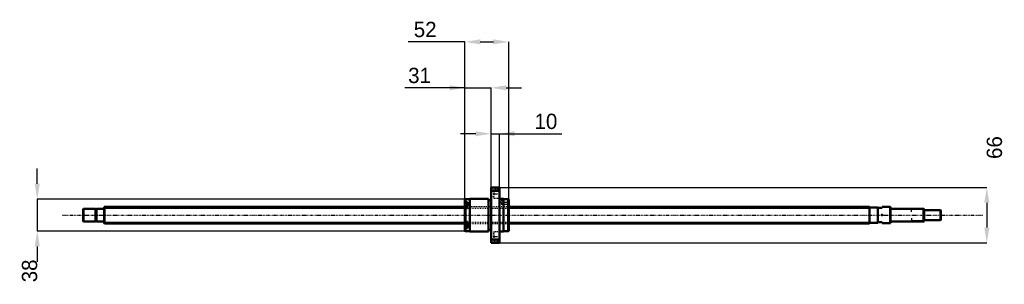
# Model space of a CAD drawing. Header units: millimetres. Extents: x -100 to 1070, y -82 to 232.
import ezdxf

# ---------------------------------------------------------------- set-up
doc = ezdxf.new("R2010")
doc.units = ezdxf.units.MM
doc.linetypes.add('Center', pattern=[1.5, 0.45, -0.5, 0.05, -0.5])
doc.linetypes.add('Dashed', pattern=[2, 1, -1])
for name, color, linetype, lineweight in [('2d ConnectionPoints', 7, 'Continuous', 50), ('AM_0', 7, 'Continuous', 50), ('AM_4', 3, 'Continuous', 25), ('AM_5', 3, 'Continuous', 25), ('AM_7', 7, 'Center', 25), ('AM_9', 6, 'Dashed', 25)]:
    doc.layers.add(name, color=color, linetype=linetype, lineweight=lineweight)
doc.dimstyles.new('ISO-25', dxfattribs={"dimtxt": 2.5, "dimasz": 2.5, "dimexe": 1.25, "dimexo": 0.625, "dimtad": 1, "dimtxsty": 'Standard', "dimcen": 2.5, "dimadec": 0, "dimazin": 0, "dimtfac": 1, "dimtmove": 0, "dimatfit": 3, "dimfxl": 0, "dimarcsym": 0})

# ---------------------------------------------------------------- blocks, each defined once
blk = doc.blocks.new('1_BNK_2020_3_6G0_1020LC5Y0_Nut_0_in_BNK2020_3_6G0_1020LC5Y_4810__4')
at = {"layer": 'AM_0'}
for p, q in [((470, 33), (460, 33)), ((460, 33), (460, -33)), ((460, 28.3), (460.5, 29)), ((460.5, 33), (460.5, 29)), ((460.5, 29), (469.5, 29)), ((469.5, 33), (469.5, 29)), ((469.5, 29), (470, 28.3)), ((470, 33), (470, -33)), ((429.5, 19), (429, 18.5)), ((429, 18.5), (429, 10.6)), ((429, 15.2), (429.5, 15.5)), ((432, 13.7), (429.3, 13.7)), ((435, 19), (429.5, 19)), ((429.5, 19), (429.5, 15.5)), ((432, 15.5), (429.5, 15.5)), ((432, 15.5), (432, 10.9)), ((435, 19.5), (435, -19.5)), ((457, 19.5), (435, 19.5)), ((457, 19.5), (457, -19.5)), ((460, 17.6), (457, 17.6)), ((475, 19.5), (470, 19.5)), ((475, 19.5), (475, -19.5)), ((480.5, 19), (475, 19)), ((480.5, 19), (480.5, -19)), ((481, 18.5), (480.5, 19)), ((481, 18.5), (481, -18.5)), ((429.5, 10.9), (429, 10.6)), ((429, 10.6), (429, -18.5)), ((432, 10.9), (429.5, 10.9)), ((429.5, 10.9), (429.5, -10.9)), ((429, -10.6), (429.5, -10.9)), ((432, -10.9), (429.5, -10.9)), ((432, -10.9), (432, -15.5)), ((429.5, -15.5), (429, -15.2)), ((429, -18.5), (429.5, -19)), ((429.3, -13.7), (432, -13.7)), ((432, -15.5), (429.5, -15.5)), ((429.5, -15.5), (429.5, -19)), ((429.5, -19), (435, -19)), ((435, -19.5), (457, -19.5)), ((457, -17.6), (460, -17.6)), ((470, -19.5), (475, -19.5)), ((475, -19), (480.5, -19)), ((480.5, -19), (481, -18.5)), ((460.5, -29), (460, -28.3)), ((460, -33), (470, -33)), ((460.5, -29), (460.5, -33)), ((469.5, -29), (460.5, -29)), ((470, -28.3), (469.5, -29)), ((469.5, -29), (469.5, -33))]:
    blk.add_line(p, q, dxfattribs=at)
for centre, start, end in [((429.3, 13.4), 90, 180), ((429.3, -13.4), 180, 270)]:
    blk.add_arc(centre, 0.275, start, end, dxfattribs=at)
at = {"layer": 'AM_4'}
for p, q in [((429.3, 13.7), (429.3, 10.8)), ((429.3, -10.8), (429.3, -13.7))]:
    blk.add_line(p, q, dxfattribs=at)
at = {"layer": 'AM_5', "linetype": 'Dashed'}
for p, q in [((473.7, 18.1), (474.4, 18.5)), ((473.7, 12.9), (474.4, 12.5)), ((481, 18.5), (474.4, 18.5)), ((474.4, 18.5), (474.4, 12.5)), ((481, 12.5), (474.4, 12.5))]:
    blk.add_line(p, q, dxfattribs=at)
at = {"layer": 'AM_7'}
for p, q in [((459.5, 25.5), (470.5, 25.5)), ((470.6, 15.5), (481.5, 15.5)), ((428.9, 11), (432.1, 11)), ((428.9, -11), (432.1, -11)), ((459.5, -25.5), (470.5, -25.5))]:
    blk.add_line(p, q, dxfattribs=at)
at = {"layer": 'AM_9'}
for p, q in [((463.5, 28.8), (460, 28.8)), ((463.5, 31), (463.5, 20)), ((470, 31), (463.5, 31)), ((432, 13.3), (429, 13.3)), ((430.9, 12.4), (429, 12.4)), ((430.9, 12), (429, 12)), ((430.9, 12.4), (430.9, 9.6)), ((460, 22.2), (463.5, 22.2)), ((463.5, 20), (470, 20)), ((472.6, 18.1), (471.1, 15.5)), ((471.1, 15.5), (472.6, 12.9)), ((480.6, 18.1), (472.6, 18.1)), ((472.6, 18.1), (472.6, 12.9)), ((472.6, 12.9), (480.6, 12.9)), ((481, 18.5), (480.6, 18.1)), ((480.6, 18.1), (480.6, 12.9)), ((480.6, 12.9), (481, 12.5)), ((430.9, 11.3), (429, 11.3)), ((430.9, 10.6), (429, 10.6)), ((481, 10), (429, 10)), ((430.9, 9.9), (429, 9.9)), ((430.9, 9.6), (429, 9.6)), ((432, 8.7), (429, 8.7)), ((429, 7.7), (432, 7.7)), ((429.3, 10.8), (429.3, 8.2)), ((429.3, 8.2), (432, 8.2)), ((432, 10.9), (432, 7.7)), ((432, -7.7), (429, -7.7)), ((432, -8.7), (429, -8.7)), ((430.9, -9.6), (429, -9.6)), ((430.9, -9.9), (429, -9.9)), ((429, -10), (481, -10)), ((430.9, -10.6), (429, -10.6)), ((430.9, -11.3), (429, -11.3)), ((429.3, -8.2), (429.3, -10.8)), ((432, -8.2), (429.3, -8.2)), ((430.9, -9.6), (430.9, -12.4)), ((432, -7.7), (432, -10.9)), ((430.9, -12), (429, -12)), ((430.9, -12.4), (429, -12.4)), ((432, -13.3), (429, -13.3)), ((463.5, -22.2), (460, -22.2)), ((463.5, -20), (463.5, -31)), ((470, -20), (463.5, -20)), ((460, -28.8), (463.5, -28.8)), ((463.5, -31), (470, -31))]:
    blk.add_line(p, q, dxfattribs=at)
for centre, start, end in [((429.3, 8.5), 180, 270), ((429.3, -8.5), 90, 180)]:
    blk.add_arc(centre, 0.275, start, end, dxfattribs=at)
blk = doc.blocks.new('2_BNK_2020_3_6G0_1020LC5Y_Shaft_0_in_BNK2020_3_6G0_1020LC5Y_4810__4')
at = {"layer": 'AM_0'}
for p, q in [((-24.5, 7.5), (-25, 7)), ((-25, 7), (-25, -7)), ((-24.5, 7.5), (-24.5, -7.5)), ((-10.15, 7.5), (-24.5, 7.5)), ((-10.15, 7.5), (-10.15, -7.5)), ((-9, 7.15), (-10.15, 7.15)), ((-9, 7.5), (-9, -7.5)), ((-0.2, 7.5), (-9, 7.5)), ((0.3, 10), (0, 9.7)), ((0, 9.7), (0, -9.7)), ((0.3, 10), (0.3, -10)), ((429, 10), (0.3, 10)), ((910, 10), (481, 10)), ((910, 10), (910, -10)), ((920, 9), (910, 9)), ((920, 9), (920, -9)), ((920, 8.5), (925, 8.5)), ((934.7, 9.75), (925, 9.75)), ((925, 9.75), (925, 8.5)), ((935, 9.45), (934.7, 9.75)), ((934.7, 9.75), (934.7, -9.75)), ((935, 9.45), (935, -9.45)), ((974.5, 7.5), (935.2, 7.5)), ((974.5, 7.5), (974.5, -7.5)), ((975, 7), (974.5, 7.5)), ((975, 7), (975, -7)), ((994.5, 6), (975, 6)), ((995, 5.5), (994.5, 6)), ((994.5, 6), (994.5, -6)), ((995, 5.5), (995, -5.5)), ((-25, -7), (-24.5, -7.5)), ((-24.5, -7.5), (-10.15, -7.5)), ((-10.15, -7.15), (-9, -7.15)), ((-9, -7.5), (-0.2, -7.5)), ((0, -9.7), (0.3, -10)), ((0.3, -10), (429, -10)), ((481, -10), (910, -10)), ((910, -9), (920, -9)), ((925, -8.5), (920, -8.5)), ((925, -8.5), (925, -9.75)), ((925, -9.75), (934.7, -9.75)), ((934.7, -9.75), (935, -9.45)), ((935.2, -7.5), (974.5, -7.5)), ((974.5, -7.5), (975, -7)), ((975, -6), (994.5, -6)), ((994.5, -6), (995, -5.5))]:
    blk.add_line(p, q, dxfattribs=at)
for centre, start, end in [((-0.2, 7.7), 270, 360), ((935.2, 7.7), 180, 270), ((-0.2, -7.7), 0, 90), ((935.2, -7.7), 90, 180)]:
    blk.add_arc(centre, 0.2, start, end, dxfattribs=at)
at = {"layer": 'AM_4'}
for p, q in [((-0.2, 7.5), (-0.2, -7.5)), ((935.2, 7.5), (935.2, -7.5))]:
    blk.add_line(p, q, dxfattribs=at)
at = {"layer": 'AM_5'}
for p, q in [((0, 8.4665), (429, 8.4665)), ((481, 8.4665), (910, 8.4665)), ((910, 5), (910, 8.4665)), ((975, 6.8865), (960, 6.8865)), ((960, 3.75), (960, 6.8865)), ((0, -8.4665), (429, -8.4665)), ((481, -8.4665), (910, -8.4665)), ((910, -5), (910, -8.4665)), ((960, -3.75), (960, -6.8865)), ((975, -6.8865), (960, -6.8865))]:
    blk.add_line(p, q, dxfattribs=at)
at = {"layer": 'AM_5', "linetype": 'Dashed'}
for p, q in [((429, 8.4665), (481, 8.4665)), ((429, -8.4665), (481, -8.4665))]:
    blk.add_line(p, q, dxfattribs=at)
at = {"layer": 'AM_7'}
blk.add_line((-49.75, 0), (1044.75, 0), dxfattribs=at)
at = {"layer": 'AM_9'}
for p, q in [((481, 10), (429, 10)), ((429, -10), (481, -10))]:
    blk.add_line(p, q, dxfattribs=at)
blk = doc.blocks.new('*D3')
at = {"layer": 'AM_5', "color": 0, "lineweight": -2}
for p, q in [((429, 151.3), (357.4, 151.3)), ((410.8, 151.3), (392.6, 151.3)), ((429, 18.5), (429, 151.3)), ((429, 151.3), (460, 151.3)), ((460, 33), (460, 151.3)), ((478.2, 151.3), (496.4, 151.3))]:
    blk.add_line(p, q, dxfattribs=at)
at = {"layer": 'AM_5', "color": 0}
for points in [[(410.8, 148.3), (410.8, 154.3), (429, 151.3)], [(478.2, 154.3), (478.2, 148.3), (460, 151.3)]]:
    blk.add_solid(points, dxfattribs=at)
at = {"layer": 'Defpoints', "color": 0}
for p in [(460, 151.3), (460, 33), (429, 18.5)]:
    blk.add_point(p, dxfattribs=at)
at = {"layer": 'AM_5', "color": 0, "insert": (375, 165.9), "char_height": 18.2, "attachment_point": 5}
blk.add_mtext('31', dxfattribs=at)
blk = doc.blocks.new('*D4')
at = {"layer": 'AM_5', "color": 0, "lineweight": -2}
for p, q in [((-79.6, 37.2), (-79.6, 55.4)), ((429.5, 19), (-79.6, 19)), ((-79.6, 19), (-79.6, -19)), ((429.5, -19), (-79.6, -19)), ((-79.6, -37.2), (-79.6, -55.4))]:
    blk.add_line(p, q, dxfattribs=at)
at = {"layer": 'AM_5', "color": 0}
for points in [[(-82.6, 37.2), (-76.6, 37.2), (-79.6, 19)], [(-76.6, -37.2), (-82.6, -37.2), (-79.6, -19)]]:
    blk.add_solid(points, dxfattribs=at)
at = {"layer": 'Defpoints', "color": 0}
for p in [(429.5, 19), (-79.6, -19), (429.5, -19)]:
    blk.add_point(p, dxfattribs=at)
at = {"layer": 'AM_5', "color": 0, "insert": (-88.7, -66.3), "char_height": 18.2, "attachment_point": 5, "rotation": 90}
blk.add_mtext('38', dxfattribs=at)
blk = doc.blocks.new('*D5')
at = {"layer": 'AM_5', "color": 0, "lineweight": -2}
for p, q in [((441.8, 96.7), (423.6, 96.7)), ((460, 33), (460, 96.7)), ((460, 96.7), (470, 96.7)), ((470, 33), (470, 96.7)), ((470, 96.7), (544.2, 96.7)), ((488.2, 96.7), (506.4, 96.7))]:
    blk.add_line(p, q, dxfattribs=at)
at = {"layer": 'AM_5', "color": 0}
for points in [[(441.8, 93.7), (441.8, 99.7), (460, 96.7)], [(488.2, 99.7), (488.2, 93.7), (470, 96.7)]]:
    blk.add_solid(points, dxfattribs=at)
at = {"layer": 'Defpoints', "color": 0}
for p in [(470, 96.7), (460, 33), (470, 33)]:
    blk.add_point(p, dxfattribs=at)
at = {"layer": 'AM_5', "color": 0, "insert": (525.3, 111.3), "char_height": 18.2, "attachment_point": 5}
blk.add_mtext('10', dxfattribs=at)
blk = doc.blocks.new('*D6')
at = {"layer": 'AM_5', "color": 0, "lineweight": -2}
for p, q in [((429, 205.9), (361.5, 205.9)), ((429, 18.5), (429, 205.9)), ((447.2, 205.9), (462.8, 205.9)), ((481, 18.5), (481, 205.9))]:
    blk.add_line(p, q, dxfattribs=at)
at = {"layer": 'AM_5', "color": 0}
for points in [[(447.2, 208.9), (447.2, 202.9), (429, 205.9)], [(462.8, 202.9), (462.8, 208.9), (481, 205.9)]]:
    blk.add_solid(points, dxfattribs=at)
at = {"layer": 'Defpoints', "color": 0}
for p in [(481, 205.9), (429, 18.5), (481, 18.5)]:
    blk.add_point(p, dxfattribs=at)
at = {"layer": 'AM_5', "color": 0, "insert": (381.7, 220.5), "char_height": 18.2, "attachment_point": 5}
blk.add_mtext('52', dxfattribs=at)
blk = doc.blocks.new('*D7')
at = {"layer": 'AM_5', "color": 0, "lineweight": -2}
for p, q in [((470, 33), (1049.6, 33)), ((1049.6, 14.8), (1049.6, -14.8)), ((470, -33), (1049.6, -33))]:
    blk.add_line(p, q, dxfattribs=at)
at = {"layer": 'AM_5', "color": 0}
for points in [[(1052.6, 14.8), (1046.6, 14.8), (1049.6, 33)], [(1046.6, -14.8), (1052.6, -14.8), (1049.6, -33)]]:
    blk.add_solid(points, dxfattribs=at)
at = {"layer": 'Defpoints', "color": 0}
for p in [(470, 33), (470, -33), (1049.6, -33)]:
    blk.add_point(p, dxfattribs=at)
at = {"layer": 'AM_5', "color": 0, "insert": (1058.7, 80.3), "char_height": 18.2, "attachment_point": 5, "rotation": 90}
blk.add_mtext('66', dxfattribs=at)

msp = doc.modelspace()

# ---------------------------------------------------------------- linework, layer by layer
at = {"layer": '2d ConnectionPoints'}
for p in [(0, 0), (925, 0)]:
    msp.add_point(p, dxfattribs=at)

# ---------------------------------------------------------------- block references
for name in ['1_BNK_2020_3_6G0_1020LC5Y0_Nut_0_in_BNK2020_3_6G0_1020LC5Y_4810__4', '2_BNK_2020_3_6G0_1020LC5Y_Shaft_0_in_BNK2020_3_6G0_1020LC5Y_4810__4']:
    msp.add_blockref(name, (0, 0))

# ---------------------------------------------------------------- dimensions: what is measured, and where the dimension line sits
at = {"layer": 'AM_5'}
for base, p1, p2, text, picture, middle in [((481, 205.9), (429, 18.5), (481, 18.5), '52', '*D6', (381.68, 205.9)), ((460, 151.3), (429, 18.5), (460, 33), '31', '*D3', (375.007, 151.3)), ((470, 96.7), (460, 33), (470, 33), '10', '*D5', (525.293, 96.7))]:
    dim = msp.add_linear_dim(base=base, p1=p1, p2=p2, text=text, dimstyle='ISO-25', override={"dimtxt": 18.2, "dimasz": 18.2, "dimexe": 0, "dimexo": 0, "dimgap": 5.46}, dxfattribs=at)
    dim.commit()
    dim.dimension.update_dxf_attribs({"geometry": picture, "text_midpoint": middle, "dimtype": 160})
for base, p1, p2, text, picture, middle in [((1049.6, -33), (470, 33), (470, -33), '66', '*D7', (1058.7, 80.32)), ((-79.6, -19), (429.5, 19), (429.5, -19), '38', '*D4', (-88.7, -66.32))]:
    dim = msp.add_linear_dim(base=base, p1=p1, p2=p2, angle=90, text=text, dimstyle='ISO-25', override={"dimtxt": 18.2, "dimasz": 18.2, "dimexe": 0, "dimexo": 0, "dimgap": 5.46}, dxfattribs=at)
    dim.commit()
    dim.dimension.update_dxf_attribs({"geometry": picture, "text_midpoint": middle, "dimtype": 160, "text_rotation": 90})

doc.saveas('drawing.dxf')
